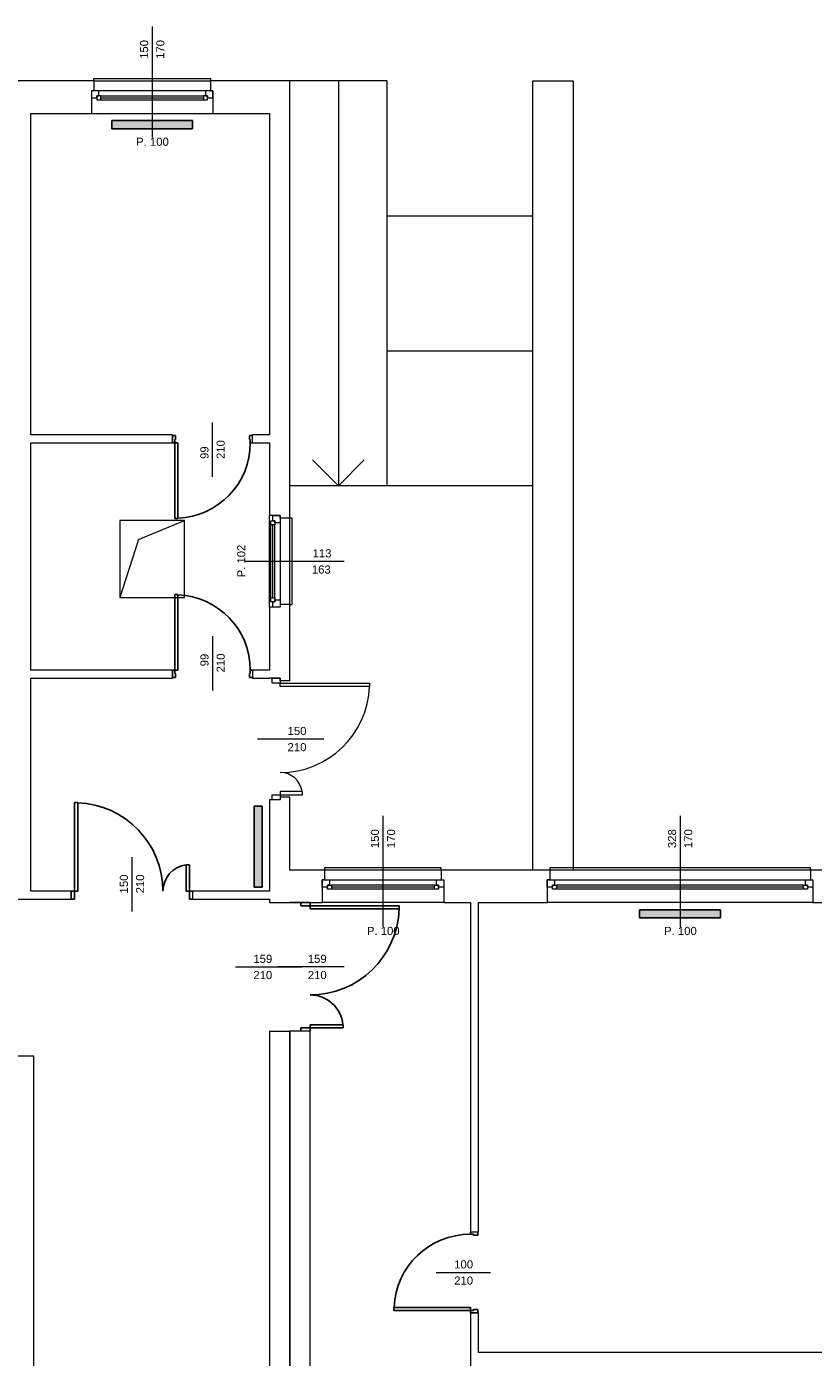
# Model space of a CAD drawing. Header units: millimetres. Extents: x 12683 to 90307, y 30842 to 62253.
# Tile 121 of 152: x 50035 to 51007, y 58256 to 59900. Entities that reach past the tile are written whole.
import ezdxf

# ---------------------------------------------------------------- set-up
doc = ezdxf.new("R2010")
doc.units = ezdxf.units.MM
doc.header["$LTSCALE"] = 0.6
doc.layers.add('zzz_podklady_drzwi', color=252, linetype='Continuous')
doc.layers.add('zzz_podklady_grzejniki_ist', color=252, linetype='Continuous')
for name, color, linetype, lineweight in [('zzz_podklady_drzwi_opisy', 252, 'Continuous', 15), ('zzz_podklady_okna_opisy', 252, 'Continuous', 15), ('zzz_podklady_sciany', 252, 'Continuous', 15)]:
    doc.layers.add(name, color=color, linetype=linetype, lineweight=lineweight)
doc.styles.add('GENERATED_STYLE_1', font='ARIAL.TTF')

msp = doc.modelspace()

# ---------------------------------------------------------------- hatches: boundary and pattern name
at = {"layer": 'zzz_podklady_grzejniki_ist'}
for points in [[(50240.3, 59773.8), (50240.3, 59783.8), (50140.3, 59783.8), (50140.3, 59773.8)], [(50316.3, 58836.8), (50326.3, 58836.8), (50326.3, 58936.8), (50316.3, 58936.8)], [(50892.3, 58798.8), (50892.3, 58808.8), (50792.3, 58808.8), (50792.3, 58798.8)]]:
    msp.add_hatch(color=256, dxfattribs=at).paths.add_polyline_path(points, flags=0)

# ---------------------------------------------------------------- linework, layer by layer
at = {"layer": 'zzz_podklady_drzwi'}
for p, q in [((50219.3, 59394.8), (50215.3, 59394.8)), ((50218.1, 59385.8), (50218.1, 59389.8)), ((50218.1, 59389.8), (50219.3, 59389.8)), ((50219.3, 59389.8), (50219.3, 59394.8)), ((50314.3, 59394.8), (50310.3, 59394.8)), ((50310.3, 59394.8), (50310.3, 59389.8)), ((50310.3, 59389.8), (50311.5, 59389.8)), ((50311.5, 59389.8), (50311.5, 59385.8)), ((50215.3, 59385.8), (50218.1, 59385.8)), ((50218.1, 59385.8), (50218.1, 59292.4)), ((50222.1, 59385.8), (50218.1, 59385.8)), ((50222.1, 59292.4), (50222.1, 59385.8)), ((50311.5, 59385.8), (50314.3, 59385.8)), ((50218.1, 59292.4), (50222.1, 59292.4)), ((50218.1, 59104.8), (50218.1, 59198.2)), ((50218.1, 59198.2), (50222.1, 59198.2)), ((50222.1, 59198.2), (50222.1, 59104.8)), ((50215.3, 59104.8), (50218.1, 59104.8)), ((50219.3, 59095.8), (50215.3, 59095.8)), ((50218.1, 59104.8), (50218.1, 59100.8)), ((50222.1, 59104.8), (50218.1, 59104.8)), ((50218.1, 59100.8), (50219.3, 59100.8)), ((50219.3, 59100.8), (50219.3, 59095.8)), ((50310.3, 59095.8), (50310.3, 59100.8)), ((50310.3, 59100.8), (50311.5, 59100.8)), ((50314.3, 59095.8), (50310.3, 59095.8)), ((50311.5, 59100.8), (50311.5, 59104.8)), ((50311.5, 59104.8), (50314.3, 59104.8)), ((50094.3, 58831.8), (50094.3, 58941.2)), ((50094.3, 58941.2), (50098.3, 58941.2)), ((50098.3, 58941.2), (50098.3, 58831.8)), ((50236.3, 58864.5), (50232.3, 58864.5)), ((50232.3, 58864.5), (50232.3, 58831.8)), ((50236.3, 58831.8), (50236.3, 58864.5)), ((50090.3, 58831.8), (50094.3, 58831.8)), ((50098.3, 58831.8), (50094.3, 58831.8)), ((50094.3, 58831.8), (50094.3, 58821.8)), ((50232.3, 58831.8), (50236.3, 58831.8)), ((50236.3, 58821.8), (50236.3, 58831.8)), ((50236.3, 58831.8), (50240.3, 58831.8)), ((50094.3, 58821.8), (50090.3, 58821.8)), ((50240.3, 58821.8), (50236.3, 58821.8)), ((50373.8, 58813.8), (50373.8, 58817.8)), ((50385.3, 58813.8), (50373.8, 58813.8)), ((50385.3, 58817.8), (50385.3, 58813.8)), ((50385.3, 58813.8), (50495.5, 58813.8)), ((50385.3, 58809.8), (50385.3, 58813.8)), ((50495.5, 58813.8), (50495.5, 58809.8)), ((50495.5, 58809.8), (50385.3, 58809.8)), ((50426, 58666.8), (50385.3, 58666.8)), ((50385.3, 58666.8), (50385.3, 58662.8)), ((50426, 58662.8), (50426, 58666.8)), ((50373.8, 58658.8), (50373.8, 58662.8)), ((50373.8, 58662.8), (50385.3, 58662.8)), ((50385.3, 58662.8), (50426, 58662.8)), ((50385.3, 58662.8), (50385.3, 58658.8)), ((50583.3, 58408), (50583.3, 58410.8)), ((50587.3, 58408), (50583.3, 58408)), ((50587.3, 58406.8), (50587.3, 58408)), ((50592.3, 58406.8), (50587.3, 58406.8)), ((50592.3, 58410.8), (50592.3, 58406.8)), ((50488.9, 58313.6), (50488.9, 58317.6)), ((50488.9, 58317.6), (50583.3, 58317.6)), ((50583.3, 58313.6), (50488.9, 58313.6)), ((50583.3, 58317.6), (50583.3, 58313.6)), ((50583.3, 58310.8), (50583.3, 58313.6)), ((50583.3, 58313.6), (50587.3, 58313.6)), ((50587.3, 58313.6), (50587.3, 58314.8)), ((50587.3, 58314.8), (50592.3, 58314.8)), ((50592.3, 58314.8), (50592.3, 58310.8))]:
    msp.add_line(p, q, dxfattribs=at)
for centre, radius, start, end in [((50218.1, 59385.8), 93.4, 272.4545, 0), ((50218.1, 59104.8), 93.4, 0, 87.5455), ((50094.3, 58831.8), 109.3, 0, 87.9049), ((50236.3, 58831.8), 32.7, 96.9825, 180), ((50385.3, 58813.8), 110.2, 270, 357.9218), ((50385.3, 58662.8), 40.8, 5.6034, 90), ((50583.3, 58313.6), 94.4, 90, 177.5715)]:
    msp.add_arc(centre, radius, start, end, dxfattribs=at)
at = {"layer": 'zzz_podklady_drzwi_opisy'}
for p, q in [((50264.8, 59343.7), (50264.8, 59410.8)), ((50264.8, 59147), (50264.8, 59079.8)), ((50165.3, 58874), (50165.3, 58806.8)), ((50293.1, 58738.3), (50375.3, 58738.3)), ((50427.4, 58738.3), (50345.3, 58738.3)), ((50541.1, 58360.8), (50608.3, 58360.8))]:
    msp.add_line(p, q, dxfattribs=at)
at = {"layer": 'zzz_podklady_grzejniki_ist'}
for p, q in [((50140.3, 59773.8), (50140.3, 59783.8)), ((50140.3, 59783.8), (50240.3, 59783.8)), ((50240.3, 59783.8), (50240.3, 59773.8)), ((50140.3, 59773.8), (50240.3, 59773.8)), ((50316.3, 58936.8), (50326.3, 58936.8)), ((50316.3, 58936.8), (50316.3, 58836.8)), ((50326.3, 58936.8), (50326.3, 58836.8)), ((50326.3, 58836.8), (50316.3, 58836.8)), ((50792.3, 58798.8), (50792.3, 58808.8)), ((50792.3, 58808.8), (50892.3, 58808.8)), ((50792.3, 58798.8), (50892.3, 58798.8)), ((50892.3, 58808.8), (50892.3, 58798.8))]:
    msp.add_line(p, q, dxfattribs=at)
at = {"layer": 'zzz_podklady_okna_opisy'}
msp.add_line((50402.4, 59019.8), (50320.3, 59019.8), dxfattribs=at)
at = {"layer": 'zzz_podklady_sciany'}
for p, q in [((50118.3, 59832.8), (49925.3, 59832.8)), ((50118.3, 59832.8), (50118.3, 59835.8)), ((50118.3, 59835.8), (50262.3, 59835.8)), ((50118.3, 59832.8), (50118.3, 59820.8)), ((50118.3, 59832.8), (50262.3, 59832.8)), ((50262.3, 59835.8), (50262.3, 59832.8)), ((50262.3, 59832.8), (50262.3, 59820.8)), ((50360.3, 59832.8), (50262.3, 59832.8)), ((50360.3, 59292.8), (50360.3, 59832.8)), ((50480.3, 59832.8), (50360.3, 59832.8)), ((50420.3, 59832.8), (50420.3, 59332.8)), ((50480.3, 59832.8), (50480.3, 59332.8)), ((50660.3, 58857.8), (50660.3, 59832.8)), ((50660.3, 59832.8), (50710.3, 59832.8)), ((50710.3, 59832.8), (50710.3, 58857.8)), ((50118.3, 59820.8), (50115.3, 59820.8)), ((50115.3, 59820.8), (50115.3, 59811.8)), ((50115.3, 59820.8), (50115.3, 59811.8)), ((50115.3, 59820.8), (50115.3, 59811.8)), ((50262.3, 59820.8), (50265.3, 59820.8)), ((50265.3, 59820.8), (50265.3, 59811.8)), ((50265.3, 59811.8), (50265.3, 59820.8)), ((50265.3, 59820.8), (50265.3, 59811.8)), ((50115.3, 59811.8), (50115.3, 59792.8)), ((50265.3, 59811.8), (50265.3, 59792.8)), ((50040.3, 59792.8), (50115.3, 59792.8)), ((50040.3, 59395.8), (50040.3, 59792.8)), ((50115.3, 59792.8), (50265.3, 59792.8)), ((50115.3, 59792.8), (50265.3, 59792.8)), ((50265.3, 59792.8), (50335.3, 59792.8)), ((50335.3, 59792.8), (50335.3, 59395.8)), ((50480.3, 59666.2), (50660.3, 59666.2)), ((50480.3, 59499.5), (50660.3, 59499.5)), ((50215.3, 59395.8), (50040.3, 59395.8)), ((50215.3, 59394.8), (50215.3, 59395.8)), ((50215.3, 59385.8), (50215.3, 59394.8)), ((50215.3, 59394.8), (50215.3, 59385.8)), ((50215.3, 59385.8), (50215.3, 59394.8)), ((50314.3, 59394.8), (50314.3, 59395.8)), ((50335.3, 59395.8), (50314.3, 59395.8)), ((50314.3, 59385.8), (50314.3, 59394.8)), ((50314.3, 59385.8), (50314.3, 59394.8)), ((50314.3, 59385.8), (50314.3, 59394.8)), ((50040.3, 59385.8), (50215.3, 59385.8)), ((50040.3, 59230.8), (50040.3, 59385.8)), ((50314.3, 59385.8), (50335.3, 59385.8)), ((50335.3, 59385.8), (50335.3, 59295.8)), ((50420.3, 59332.8), (50388.3, 59364.8)), ((50420.3, 59332.8), (50452.3, 59364.8)), ((50660.3, 59332.8), (50360.3, 59332.8)), ((50150.3, 59289.7), (50150.3, 59194.7)), ((50230.3, 59289.7), (50150.3, 59289.7)), ((50173.6, 59266.3), (50230.3, 59289.7)), ((50230.3, 59194.7), (50230.3, 59289.7)), ((50339.3, 59295.8), (50335.3, 59295.8)), ((50335.3, 59182.8), (50335.3, 59295.8)), ((50335.3, 59182.8), (50335.3, 59295.8)), ((50348.3, 59295.8), (50339.3, 59295.8)), ((50339.3, 59295.8), (50348.3, 59295.8)), ((50348.3, 59295.8), (50339.3, 59295.8)), ((50348.3, 59292.8), (50348.3, 59295.8)), ((50360.3, 59292.8), (50348.3, 59292.8)), ((50360.3, 59185.8), (50360.3, 59292.8)), ((50363.3, 59292.8), (50360.3, 59292.8)), ((50363.3, 59185.8), (50363.3, 59292.8)), ((50173.6, 59266.3), (50150.3, 59194.7)), ((50040.3, 59104.8), (50040.3, 59230.8)), ((50150.3, 59194.7), (50230.3, 59194.7)), ((50339.3, 59182.8), (50335.3, 59182.8)), ((50335.3, 59182.8), (50335.3, 59104.8)), ((50348.3, 59182.8), (50339.3, 59182.8)), ((50348.3, 59182.8), (50339.3, 59182.8)), ((50348.3, 59182.8), (50339.3, 59182.8)), ((50360.3, 59185.8), (50348.3, 59185.8)), ((50348.3, 59185.8), (50348.3, 59182.8)), ((50360.3, 59091.8), (50360.3, 59185.8)), ((50360.3, 59185.8), (50363.3, 59185.8)), ((50215.3, 59104.8), (50040.3, 59104.8)), ((50040.3, 59094.8), (50215.3, 59094.8)), ((50040.3, 58996.8), (50040.3, 59094.8)), ((50215.3, 59104.8), (50215.3, 59095.8)), ((50215.3, 59095.8), (50215.3, 59104.8)), ((50215.3, 59104.8), (50215.3, 59095.8)), ((50215.3, 59095.8), (50215.3, 59094.8)), ((50314.3, 59104.8), (50314.3, 59095.8)), ((50335.3, 59104.8), (50314.3, 59104.8)), ((50314.3, 59104.8), (50314.3, 59095.8)), ((50314.3, 59104.8), (50314.3, 59095.8)), ((50314.3, 59095.8), (50314.3, 59094.8)), ((50314.3, 59094.8), (50335.3, 59094.8)), ((50338.3, 59094.8), (50335.3, 59094.8)), ((50348.3, 59094.8), (50338.3, 59094.8)), ((50338.3, 59088.8), (50338.3, 59094.8)), ((50338.3, 59094.8), (50348.3, 59094.8)), ((50348.3, 59094.8), (50338.3, 59094.8)), ((50348.3, 59091.8), (50348.3, 59094.8)), ((50348.3, 59094.8), (50348.3, 59088.8)), ((50348.3, 59091.8), (50348.3, 59094.8)), ((50360.3, 59091.8), (50348.3, 59091.8)), ((50348.3, 59088.8), (50338.3, 59088.8)), ((50348.3, 59088.8), (50458.7, 59088.8)), ((50348.3, 59084.8), (50348.3, 59088.8)), ((50458.7, 59084.8), (50348.3, 59084.8)), ((50458.7, 59088.8), (50458.7, 59084.8)), ((50040.3, 58831.8), (50040.3, 58996.8)), ((50338.3, 58944.8), (50335.3, 58944.8)), ((50335.3, 58944.8), (50335.3, 58831.8)), ((50338.3, 58944.8), (50338.3, 58950.8)), ((50338.3, 58950.8), (50348.3, 58950.8)), ((50348.3, 58944.8), (50338.3, 58944.8)), ((50348.3, 58944.8), (50338.3, 58944.8)), ((50348.3, 58944.8), (50338.3, 58944.8)), ((50375.9, 58954.8), (50348.3, 58954.8)), ((50348.3, 58954.8), (50348.3, 58950.8)), ((50348.3, 58950.8), (50375.9, 58950.8)), ((50348.3, 58950.8), (50348.3, 58944.8)), ((50360.3, 58947.8), (50348.3, 58947.8)), ((50348.3, 58947.8), (50348.3, 58944.8)), ((50348.3, 58947.8), (50348.3, 58944.8)), ((50360.3, 58857.8), (50360.3, 58947.8)), ((50375.9, 58950.8), (50375.9, 58954.8)), ((50547.3, 58860.8), (50403.3, 58860.8)), ((50403.3, 58860.8), (50403.3, 58857.8)), ((50547.3, 58857.8), (50547.3, 58860.8)), ((51003.3, 58860.8), (50681.3, 58860.8)), ((50681.3, 58860.8), (50681.3, 58857.8)), ((51003.3, 58857.8), (51003.3, 58860.8)), ((50403.3, 58857.8), (50360.3, 58857.8)), ((50403.3, 58845.8), (50400.3, 58845.8)), ((50400.3, 58845.8), (50400.3, 58836.8)), ((50400.3, 58836.8), (50400.3, 58845.8)), ((50400.3, 58845.8), (50400.3, 58836.8)), ((50403.3, 58857.8), (50403.3, 58845.8)), ((50547.3, 58857.8), (50403.3, 58857.8)), ((50547.3, 58857.8), (50547.3, 58845.8)), ((50681.3, 58857.8), (50547.3, 58857.8)), ((50547.3, 58845.8), (50550.3, 58845.8)), ((50550.3, 58845.8), (50550.3, 58836.8)), ((50550.3, 58845.8), (50550.3, 58836.8)), ((50550.3, 58845.8), (50550.3, 58836.8)), ((50681.3, 58845.8), (50678.3, 58845.8)), ((50678.3, 58845.8), (50678.3, 58836.8)), ((50678.3, 58836.8), (50678.3, 58845.8)), ((50678.3, 58845.8), (50678.3, 58836.8)), ((50681.3, 58857.8), (50681.3, 58845.8)), ((51003.3, 58857.8), (50681.3, 58857.8)), ((51003.3, 58857.8), (51003.3, 58845.8)), ((51093.3, 58857.8), (51003.3, 58857.8)), ((51003.3, 58845.8), (51006.3, 58845.8)), ((51006.3, 58845.8), (51006.3, 58836.8)), ((51006.3, 58845.8), (51006.3, 58836.8)), ((51006.3, 58845.8), (51006.3, 58836.8)), ((50090.3, 58831.8), (50040.3, 58831.8)), ((50090.3, 58831.8), (50090.3, 58821.8)), ((50090.3, 58821.8), (50090.3, 58831.8)), ((50090.3, 58831.8), (50090.3, 58821.8)), ((50240.3, 58831.8), (50240.3, 58821.8)), ((50335.3, 58831.8), (50240.3, 58831.8)), ((50240.3, 58831.8), (50240.3, 58821.8)), ((50240.3, 58831.8), (50240.3, 58821.8)), ((50400.3, 58836.8), (50400.3, 58817.8)), ((50550.3, 58836.8), (50550.3, 58817.8)), ((50678.3, 58836.8), (50678.3, 58817.8)), ((51006.3, 58836.8), (51006.3, 58817.8)), ((49824.3, 58821.8), (50090.3, 58821.8)), ((50240.3, 58821.8), (50335.3, 58821.8)), ((50335.3, 58821.8), (50335.3, 58817.8)), ((50335.3, 58821.8), (50335.3, 58817.8)), ((50335.3, 58817.8), (50360.3, 58817.8)), ((50335.3, 58817.8), (50360.3, 58817.8)), ((50360.3, 58817.8), (50400.3, 58817.8)), ((50373.8, 58817.8), (50360.3, 58817.8)), ((50385.3, 58817.8), (50373.8, 58817.8)), ((50373.8, 58817.8), (50385.3, 58817.8)), ((50385.3, 58817.8), (50373.8, 58817.8)), ((50550.3, 58817.8), (50400.3, 58817.8)), ((50550.3, 58817.8), (50400.3, 58817.8)), ((50550.3, 58817.8), (50583.3, 58817.8)), ((50583.3, 58817.8), (50583.3, 58410.8)), ((50593.3, 58817.8), (50678.3, 58817.8)), ((50593.3, 58410.8), (50593.3, 58817.8)), ((51006.3, 58817.8), (50678.3, 58817.8)), ((51006.3, 58817.8), (50678.3, 58817.8)), ((51006.3, 58817.8), (51093.3, 58817.8)), ((50335.3, 58658.8), (50335.3, 58032.8)), ((50335.3, 58658.8), (50360.3, 58658.8)), ((50373.8, 58658.8), (50360.3, 58658.8)), ((50360.3, 58658.8), (50360.3, 58032.8)), ((50360.3, 58032.8), (50360.3, 58658.8)), ((50360.3, 58658.8), (50360.3, 58032.8)), ((50360.3, 58032.8), (50360.3, 58658.8)), ((50385.3, 58658.8), (50373.8, 58658.8)), ((50385.3, 58658.8), (50373.8, 58658.8)), ((50385.3, 58658.8), (50373.8, 58658.8)), ((50385.3, 58032.8), (50385.3, 58658.8)), ((50044.3, 58627.8), (49783.3, 58627.8)), ((50044.3, 58032.8), (50044.3, 58627.8)), ((50583.3, 58410.8), (50592.3, 58410.8)), ((50583.3, 58410.8), (50592.3, 58410.8)), ((50583.3, 58410.8), (50592.3, 58410.8)), ((50592.3, 58410.8), (50593.3, 58410.8)), ((50583.3, 58310.8), (50592.3, 58310.8)), ((50583.3, 58310.8), (50583.3, 57847.8)), ((50592.3, 58310.8), (50583.3, 58310.8)), ((50583.3, 58310.8), (50592.3, 58310.8)), ((50592.3, 58310.8), (50593.3, 58310.8)), ((50593.3, 58261.8), (50593.3, 58310.8)), ((51134.3, 58261.8), (50593.3, 58261.8))]:
    msp.add_line(p, q, dxfattribs=at)
for centre, radius, start, end in [((50348.3, 59088.8), 110.4, 270, 357.925), ((50348.3, 58950.8), 27.6, 8.2463, 90)]:
    msp.add_arc(centre, radius, start, end, dxfattribs=at)

# ---------------------------------------------------------------- texts
at = {"layer": 'zzz_podklady_drzwi_opisy', "char_height": 10, "attachment_point": 7, "rotation": 90, "style": 'GENERATED_STYLE_1'}
for s, insert in [('{210}', (50280, 59365.8)), ('{99}', (50260, 59365.8)), ('{99}', (50260, 59109.6)), ('{210}', (50280, 59102.1)), ('{150}', (50160.5, 58829.1)), ('{210}', (50180.5, 58829.1))]:
    msp.add_mtext(s, dxfattribs=dict(at, insert=insert))
at = {"layer": 'zzz_podklady_drzwi_opisy', "char_height": 10, "attachment_point": 7, "style": 'GENERATED_STYLE_1'}
for s, insert in [('{159}', (50315.3, 58743.1)), ('{159}', (50382.5, 58743.1)), ('{210}', (50315.3, 58723.1)), ('{210}', (50382.5, 58723.1)), ('{100}', (50563.3, 58365.6)), ('{210}', (50563.3, 58345.6))]:
    msp.add_mtext(s, dxfattribs=dict(at, insert=insert))
at = {"layer": 'zzz_podklady_okna_opisy', "char_height": 10, "attachment_point": 7, "rotation": 90, "style": 'GENERATED_STYLE_1'}
for s, insert in [('{150}', (50185.5, 59860.1)), ('{170}', (50205.5, 59860.1)), ('{P. 102}', (50305.5, 59219.5)), ('{150}', (50470.5, 58885.1)), ('{170}', (50490.5, 58885.1)), ('{328}', (50837.5, 58885.1)), ('{170}', (50857.5, 58885.1))]:
    msp.add_mtext(s, dxfattribs=dict(at, insert=insert))
at = {"layer": 'zzz_podklady_okna_opisy', "char_height": 10, "attachment_point": 7, "style": 'GENERATED_STYLE_1'}
for s, insert in [('{P. 100}', (50170.5, 59752.6)), ('{113}', (50388.5, 59244.1)), ('{163}', (50387.5, 59224.1)), ('{150}', (50357.5, 59024.6)), ('{210}', (50357.5, 59004.6)), ('{P. 100}', (50455.5, 58777.6)), ('{P. 100}', (50822.5, 58777.6))]:
    msp.add_mtext(s, dxfattribs=dict(at, insert=insert))

# ---------------------------------------------------------------- next in the draw order: wipeouts: each hides what was drawn before it
at = {"ltscale": 5211.845131}
for points in [[(50253.8, 59809.3), (50253.8, 59814.3), (50256.3, 59814.3), (50256.3, 59820.8), (50124.3, 59820.8), (50124.3, 59814.3), (50126.8, 59814.3), (50126.8, 59809.3)], [(50411.8, 58834.3), (50411.8, 58839.3), (50409.3, 58839.3), (50409.3, 58845.8), (50541.3, 58845.8), (50541.3, 58839.3), (50538.8, 58839.3), (50538.8, 58834.3)]]:
    msp.add_wipeout(points, dxfattribs=at).dxf.layer = 'zzz_podklady_sciany'
at = {"ltscale": 3745.352462}
msp.add_wipeout([(50336.8, 59284.3), (50341.8, 59284.3), (50341.8, 59286.8), (50348.3, 59286.8), (50348.3, 59191.8), (50341.8, 59191.8), (50341.8, 59194.3), (50336.8, 59194.3)], dxfattribs=at).dxf.layer = 'zzz_podklady_sciany'
at = {"ltscale": 12312.220258}
msp.add_wipeout([(50689.8, 58834.3), (50689.8, 58839.3), (50687.3, 58839.3), (50687.3, 58845.8), (50997.3, 58845.8), (50997.3, 58839.3), (50994.8, 58839.3), (50994.8, 58834.3)], dxfattribs=at).dxf.layer = 'zzz_podklady_sciany'

# ---------------------------------------------------------------- next in the draw order: linework, layer by layer
at = {"layer": 'zzz_podklady_okna_opisy'}
for p, q in [((50190.3, 59900), (50190.3, 59762.8)), ((50427.4, 59239.3), (50305.3, 59239.3)), ((50475.3, 58925), (50475.3, 58787.8)), ((50842.3, 58925), (50842.3, 58787.8))]:
    msp.add_line(p, q, dxfattribs=at)
at = {"layer": 'zzz_podklady_sciany'}
for p, q in [((50124.3, 59820.8), (50115.3, 59820.8)), ((50118.3, 59820.8), (50115.3, 59820.8)), ((50121.8, 59811.8), (50121.8, 59814.3)), ((50121.8, 59814.3), (50124.3, 59814.3)), ((50126.8, 59814.3), (50121.8, 59814.3)), ((50121.8, 59814.3), (50121.8, 59809.3)), ((50124.3, 59814.3), (50124.3, 59820.8)), ((50256.3, 59820.8), (50124.3, 59820.8)), ((50126.8, 59814.3), (50253.8, 59814.3)), ((50126.8, 59809.3), (50126.8, 59814.3)), ((50258.8, 59814.3), (50253.8, 59814.3)), ((50253.8, 59814.3), (50253.8, 59809.3)), ((50265.3, 59820.8), (50256.3, 59820.8)), ((50256.3, 59820.8), (50256.3, 59814.3)), ((50256.3, 59814.3), (50258.8, 59814.3)), ((50258.8, 59814.3), (50258.8, 59811.8)), ((50258.8, 59809.3), (50258.8, 59814.3)), ((50262.3, 59820.8), (50265.3, 59820.8)), ((50115.3, 59811.8), (50121.8, 59811.8)), ((50121.8, 59809.3), (50126.8, 59809.3)), ((50126.8, 59811.8), (50253.8, 59811.8)), ((50126.8, 59809.3), (50253.8, 59809.3)), ((50126.8, 59809.3), (50253.8, 59809.3)), ((50253.8, 59809.3), (50258.8, 59809.3)), ((50258.8, 59811.8), (50265.3, 59811.8)), ((50336.8, 59284.3), (50336.8, 59289.3)), ((50336.8, 59289.3), (50341.8, 59289.3)), ((50339.3, 59289.3), (50339.3, 59295.8)), ((50341.8, 59289.3), (50339.3, 59289.3)), ((50341.8, 59286.8), (50341.8, 59289.3)), ((50341.8, 59289.3), (50341.8, 59284.3)), ((50348.3, 59295.8), (50348.3, 59286.8)), ((50348.3, 59292.8), (50348.3, 59295.8)), ((50336.8, 59194.3), (50336.8, 59284.3)), ((50336.8, 59194.3), (50336.8, 59284.3)), ((50341.8, 59284.3), (50336.8, 59284.3)), ((50339.3, 59194.3), (50339.3, 59284.3)), ((50348.3, 59286.8), (50341.8, 59286.8)), ((50341.8, 59194.3), (50341.8, 59284.3)), ((50348.3, 59286.8), (50348.3, 59191.8)), ((50336.8, 59189.3), (50336.8, 59194.3)), ((50336.8, 59194.3), (50341.8, 59194.3)), ((50341.8, 59189.3), (50336.8, 59189.3)), ((50339.3, 59182.8), (50339.3, 59189.3)), ((50339.3, 59189.3), (50341.8, 59189.3)), ((50341.8, 59194.3), (50341.8, 59189.3)), ((50341.8, 59189.3), (50341.8, 59191.8)), ((50341.8, 59191.8), (50348.3, 59191.8)), ((50348.3, 59191.8), (50348.3, 59182.8)), ((50348.3, 59185.8), (50348.3, 59182.8)), ((50400.3, 58845.8), (50409.3, 58845.8)), ((50403.3, 58845.8), (50400.3, 58845.8)), ((50409.3, 58845.8), (50409.3, 58839.3)), ((50409.3, 58845.8), (50541.3, 58845.8)), ((50541.3, 58839.3), (50541.3, 58845.8)), ((50541.3, 58845.8), (50550.3, 58845.8)), ((50547.3, 58845.8), (50550.3, 58845.8)), ((50678.3, 58845.8), (50687.3, 58845.8)), ((50681.3, 58845.8), (50678.3, 58845.8)), ((50687.3, 58845.8), (50687.3, 58839.3)), ((50687.3, 58845.8), (50997.3, 58845.8)), ((50997.3, 58839.3), (50997.3, 58845.8)), ((50997.3, 58845.8), (51006.3, 58845.8)), ((51003.3, 58845.8), (51006.3, 58845.8)), ((50406.8, 58836.8), (50400.3, 58836.8)), ((50409.3, 58839.3), (50406.8, 58839.3)), ((50406.8, 58839.3), (50406.8, 58836.8)), ((50406.8, 58839.3), (50411.8, 58839.3)), ((50406.8, 58834.3), (50406.8, 58839.3)), ((50411.8, 58834.3), (50406.8, 58834.3)), ((50538.8, 58839.3), (50411.8, 58839.3)), ((50411.8, 58839.3), (50411.8, 58834.3)), ((50538.8, 58836.8), (50411.8, 58836.8)), ((50538.8, 58834.3), (50411.8, 58834.3)), ((50538.8, 58834.3), (50411.8, 58834.3)), ((50538.8, 58834.3), (50538.8, 58839.3)), ((50538.8, 58839.3), (50543.8, 58839.3)), ((50543.8, 58834.3), (50538.8, 58834.3)), ((50543.8, 58839.3), (50541.3, 58839.3)), ((50543.8, 58836.8), (50543.8, 58839.3)), ((50543.8, 58839.3), (50543.8, 58834.3)), ((50550.3, 58836.8), (50543.8, 58836.8)), ((50684.8, 58836.8), (50678.3, 58836.8)), ((50687.3, 58839.3), (50684.8, 58839.3)), ((50684.8, 58839.3), (50684.8, 58836.8)), ((50684.8, 58839.3), (50689.8, 58839.3)), ((50684.8, 58834.3), (50684.8, 58839.3)), ((50689.8, 58834.3), (50684.8, 58834.3)), ((50994.8, 58839.3), (50689.8, 58839.3)), ((50689.8, 58839.3), (50689.8, 58834.3)), ((50994.8, 58836.8), (50689.8, 58836.8)), ((50994.8, 58834.3), (50689.8, 58834.3)), ((50994.8, 58834.3), (50689.8, 58834.3)), ((50994.8, 58834.3), (50994.8, 58839.3)), ((50994.8, 58839.3), (50999.8, 58839.3)), ((50999.8, 58834.3), (50994.8, 58834.3)), ((50999.8, 58839.3), (50997.3, 58839.3)), ((50999.8, 58836.8), (50999.8, 58839.3)), ((50999.8, 58839.3), (50999.8, 58834.3)), ((51006.3, 58836.8), (50999.8, 58836.8))]:
    msp.add_line(p, q, dxfattribs=at)

doc.saveas('drawing.dxf')
